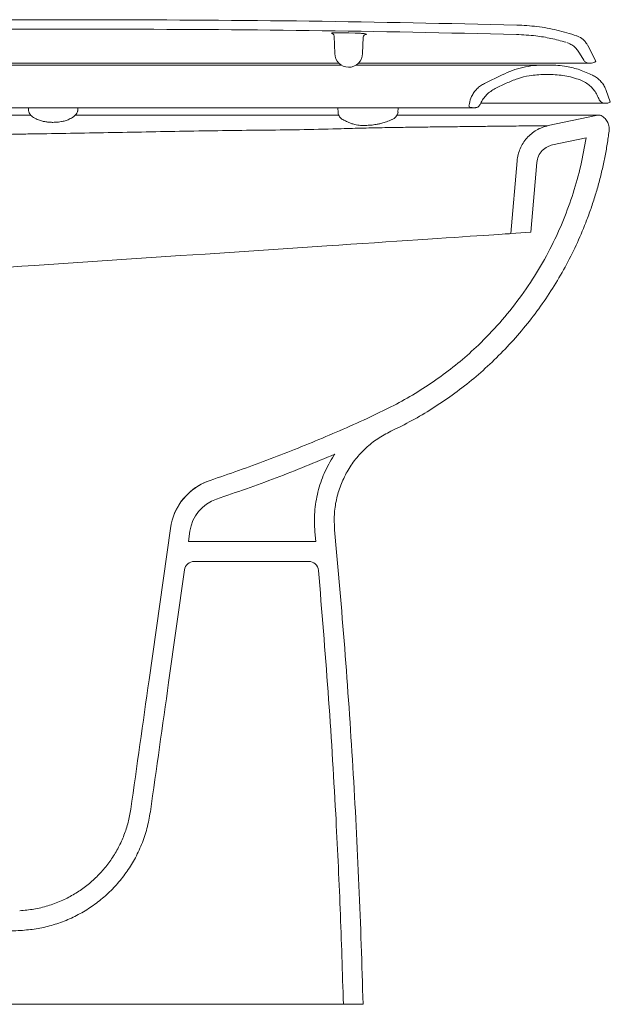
# Model space of a CAD drawing. Header units: millimetres. Extents: x 4544.018 to 4544.674, y 1720.501 to 1721.364.
# Tile 2 of 3: x 4544.375 to 4544.674, y 1720.501 to 1720.999. Entities that reach past the tile are written whole.
import ezdxf

# ---------------------------------------------------------------- set-up
doc = ezdxf.new("R2010")
doc.units = ezdxf.units.MM
doc.layers.add('SANINDUSA', color=3, linetype='Continuous')

msp = doc.modelspace()

# ---------------------------------------------------------------- linework, layer by layer
at = {"layer": 'SANINDUSA', "linetype": 'Continuous', "lineweight": 15}
for p, q in [((4544.541198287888, 1720.992272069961), (4544.544394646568, 1720.99221308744)), ((4544.533807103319, 1720.990691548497), (4544.534175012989, 1720.981913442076)), ((4544.548517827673, 1720.990066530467), (4544.548176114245, 1720.981913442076)), ((4544.662168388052, 1720.985918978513), (4544.666222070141, 1720.977963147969)), ((4544.65807295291, 1720.982077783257), (4544.660120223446, 1720.978531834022)), ((4544.664737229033, 1720.977093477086), (4544.665290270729, 1720.977275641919)), ((4544.665290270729, 1720.977275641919), (4544.665792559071, 1720.97757016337)), ((4544.665792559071, 1720.97757016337), (4544.666221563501, 1720.97796383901)), ((4544.48012389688, 1720.976048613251), (4544.284844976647, 1720.976048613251)), ((4544.53761339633, 1720.976048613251), (4544.48012389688, 1720.976048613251)), ((4544.536204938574, 1720.977031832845), (4544.523187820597, 1720.977031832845)), ((4544.640336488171, 1720.976048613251), (4544.642795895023, 1720.976048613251)), ((4544.662718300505, 1720.977031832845), (4544.664158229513, 1720.977031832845)), ((4544.664158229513, 1720.977031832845), (4544.664737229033, 1720.977093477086)), ((4544.609880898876, 1720.966711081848), (4544.618852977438, 1720.971087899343)), ((4544.640336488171, 1720.971298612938), (4544.642795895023, 1720.971298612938)), ((4544.661008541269, 1720.967179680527), (4544.658312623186, 1720.968488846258)), ((4544.615332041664, 1720.964085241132), (4544.620935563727, 1720.966818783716)), ((4544.673611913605, 1720.95745537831), (4544.671528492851, 1720.963179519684)), ((4544.432910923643, 1720.954448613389), (4544.32139591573, 1720.954448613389)), ((4544.378974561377, 1720.954448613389), (4544.378990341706, 1720.953544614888)), ((4544.403990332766, 1720.953544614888), (4544.404006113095, 1720.954448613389)), ((4544.50854352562, 1720.954448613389), (4544.432910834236, 1720.954448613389)), ((4544.603716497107, 1720.954448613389), (4544.50854352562, 1720.954448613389)), ((4544.535712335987, 1720.954448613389), (4544.535756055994, 1720.951944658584)), ((4544.566145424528, 1720.954448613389), (4544.566101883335, 1720.951944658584)), ((4544.602231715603, 1720.956559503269), (4544.602003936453, 1720.955267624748)), ((4544.605192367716, 1720.954448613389), (4544.603716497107, 1720.954448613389)), ((4544.671872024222, 1720.956750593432), (4544.670998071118, 1720.956750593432)), ((4544.666419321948, 1720.950530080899), (4544.642184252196, 1720.945378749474)), ((4544.668498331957, 1720.950748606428), (4544.666419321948, 1720.950530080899)), ((4544.673003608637, 1720.942798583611), (4544.67298721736, 1720.942638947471)), ((4544.661412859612, 1720.939242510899), (4544.64426332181, 1720.935597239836)), ((4544.626418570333, 1720.927558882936), (4544.623196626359, 1720.890731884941)), ((4544.636380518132, 1720.926687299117), (4544.633293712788, 1720.891405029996)), ((4544.633293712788, 1720.891405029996), (4544.623196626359, 1720.890731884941)), ((4544.450830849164, 1720.741579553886), (4544.440064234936, 1720.664971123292)), ((4544.460733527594, 1720.740187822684), (4544.459987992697, 1720.734883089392)), ((4544.524049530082, 1720.739892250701), (4544.524514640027, 1720.734883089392)), ((4544.524514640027, 1720.734883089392), (4544.459987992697, 1720.734883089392)), ((4544.462929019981, 1720.724883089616), (4544.520846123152, 1720.724883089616)), ((4544.457977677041, 1720.720578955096), (4544.449966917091, 1720.663579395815)), ((4544.538443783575, 1720.500748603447), (4544.548447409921, 1720.500748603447))]:
    msp.add_line(p, q, dxfattribs=at)
at = {"layer": 'SANINDUSA', "linetype": 'Continuous', "lineweight": 15, "flags": 128}
for points in [[(4544.623196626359, 1720.890731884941), (4544.623021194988, 1720.890720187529), (4544.622495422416, 1720.890685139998), (4544.62162093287, 1720.890626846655), (4544.620400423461, 1720.890545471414), (4544.618837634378, 1720.890441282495), (4544.616937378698, 1720.890314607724), (4544.614705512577, 1720.890165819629), (4544.612148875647, 1720.889995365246), (4544.609275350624, 1720.889803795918), (4544.606093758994, 1720.88959169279), (4544.602613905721, 1720.889359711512), (4544.598846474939, 1720.889108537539), (4544.594803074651, 1720.888838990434), (4544.590496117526, 1720.888551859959), (4544.585938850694, 1720.888248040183), (4544.581145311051, 1720.887928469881), (4544.576130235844, 1720.887594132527), (4544.570909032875, 1720.887246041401), (4544.565497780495, 1720.88688529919), (4544.559913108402, 1720.886512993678), (4544.554172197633, 1720.886130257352), (4544.548292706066, 1720.885738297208), (4544.542292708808, 1720.885338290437), (4544.536190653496, 1720.884931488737), (4544.530005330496, 1720.884519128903)], [(4544.530005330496, 1720.884519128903), (4544.5177771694, 1720.883703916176), (4544.505489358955, 1720.882884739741), (4544.493154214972, 1720.882062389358), (4544.480784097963, 1720.881237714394), (4544.468391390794, 1720.880411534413), (4544.455988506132, 1720.879584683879), (4544.44358786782, 1720.878757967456), (4544.431201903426, 1720.87793223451), (4544.418843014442, 1720.877108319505), (4544.406523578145, 1720.876287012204), (4544.394255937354, 1720.875469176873), (4544.382052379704, 1720.874655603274)], [(4544.382052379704, 1720.874655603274), (4544.375714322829, 1720.874233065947), (4544.369469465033, 1720.873816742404)]]:
    msp.add_lwpolyline(points, dxfattribs=at)
at = {"layer": 'SANINDUSA', "linetype": 'Continuous', "lineweight": 15}
for centre, radius, start, end in [((4544.532310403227, 1720.990627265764), 0.001498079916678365, 2.459321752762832, 88.67207578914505), ((4544.550011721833, 1720.989999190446), 0.001495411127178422, 87.01699847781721, 177.4190347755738), ((4544.541175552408, 1720.981913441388), 0.007000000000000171, 180, 268.8767540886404), ((4544.541175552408, 1720.981913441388), 0.007, 268.8767540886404, 0), ((4544.66271829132, 1720.980031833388), 0.002999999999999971, 210.0000000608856, 270), ((4544.561495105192, 1720.952820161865), 0.004697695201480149, 290.1159723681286, 349.2590597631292), ((4544.48053888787, 1720.737404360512), 0.03000000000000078, 108.5048520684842, 172.0000000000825), ((4544.480527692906, 1720.7374463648), 0.0299843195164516, 108.460016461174, 158.9780574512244), ((4544.48053888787, 1720.737404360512), 0.02000000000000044, 108.5048520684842, 172.0000000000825), ((4544.462929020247, 1720.719883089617), 0.005000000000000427, 90, 172.0000000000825), ((4544.520846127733, 1720.719883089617), 0.005, 5.033658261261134, 90)]:
    msp.add_arc(centre, radius, start, end, dxfattribs=at)
for major_axis, ratio, start_param, end_param in [((0.1610787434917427, 1.146134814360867), 0.03456026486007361, 4.65522317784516, 4.71238898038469), ((0.201348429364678, 1.432668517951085), 0.03456026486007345, 4.666665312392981, 4.712388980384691)]:
    msp.add_ellipse((4544.40045351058, 1720.670538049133), major_axis=major_axis, ratio=ratio, start_param=start_param, end_param=end_param, dxfattribs=at)
for points, knots in [([(4544.233619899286, 1720.997220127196), (4544.24230767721, 1720.997385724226), (4544.259545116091, 1720.997714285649), (4544.285195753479, 1720.998113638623), (4544.310748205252, 1720.998443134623), (4544.336621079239, 1720.998697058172), (4544.362952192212, 1720.998875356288), (4544.389564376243, 1720.99898004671), (4544.407305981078, 1720.998981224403), (4544.416176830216, 1720.998981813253)], [0, 0, 0, 0, 0.1427849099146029, 0.2832998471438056, 0.4215459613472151, 0.56270164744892, 0.7084671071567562, 0.8542327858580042, 1, 1, 1, 1]), ([(4544.626208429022, 1720.996281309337), (4544.591207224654, 1720.997047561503), (4544.521204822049, 1720.998580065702), (4544.451186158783, 1720.99884789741), (4544.416176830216, 1720.998981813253)], [0, 0, 0, 0, 0.5000000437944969, 1, 1, 1, 1]), ([(4544.239452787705, 1720.992584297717), (4544.2689040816, 1720.993082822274), (4544.327806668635, 1720.994079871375), (4544.386717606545, 1720.994181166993), (4544.416173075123, 1720.994231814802)], [0, 0, 0, 0, 0.5000000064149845, 1, 1, 1, 1]), ([(4544.416173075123, 1720.994231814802), (4544.451161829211, 1720.994097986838), (4544.521139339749, 1720.993830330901), (4544.591100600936, 1720.992298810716), (4544.62608123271, 1720.991533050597)], [0, 0, 0, 0, 0.49999998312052, 0.9999999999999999, 0.9999999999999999, 0.9999999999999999, 0.9999999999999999]), ([(4544.532345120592, 1720.992124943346), (4544.532418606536, 1720.992179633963), (4544.532568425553, 1720.992291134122), (4544.533624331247, 1720.992309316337), (4544.5341623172, 1720.992318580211)], [0, 0, 0, 0, 0.4904981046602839, 1, 1, 1, 1]), ([(4544.534158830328, 1720.992317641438), (4544.534634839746, 1720.992319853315), (4544.535772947, 1720.992325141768), (4544.538214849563, 1720.992312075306), (4544.540203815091, 1720.992285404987), (4544.541198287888, 1720.992272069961)], [0, 0, 0, 0, 0.2644214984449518, 0.6322144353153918, 1, 1, 1, 1]), ([(4544.544395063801, 1720.992214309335), (4544.54491431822, 1720.992201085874), (4544.546344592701, 1720.992164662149), (4544.548265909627, 1720.99204903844), (4544.549796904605, 1720.991820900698), (4544.549992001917, 1720.991602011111), (4544.550089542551, 1720.991492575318)], [0, 0, 0, 0, 0.1589030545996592, 0.4376948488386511, 0.7188705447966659, 1, 1, 1, 1]), ([(4544.626217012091, 1720.996281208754), (4544.629640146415, 1720.996092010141), (4544.6364924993, 1720.995713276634), (4544.646659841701, 1720.993886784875), (4544.653223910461, 1720.991853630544), (4544.656507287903, 1720.990836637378)], [0, 0, 0, 0, 0.3328479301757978, 0.6662874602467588, 1, 1, 1, 1]), ([(4544.626081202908, 1720.991531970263), (4544.629384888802, 1720.991350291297), (4544.635256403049, 1720.991027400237), (4544.643618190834, 1720.989604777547), (4544.648597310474, 1720.9882575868), (4544.651094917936, 1720.987581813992)], [0, 0, 0, 0, 0.3906914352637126, 0.6943609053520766, 1, 1, 1, 1]), ([(4544.658038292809, 1720.982115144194), (4544.657622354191, 1720.982753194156), (4544.656790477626, 1720.984029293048), (4544.655108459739, 1720.985587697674), (4544.653374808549, 1720.986757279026), (4544.652136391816, 1720.987205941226), (4544.651613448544, 1720.98739539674)], [0, 0, 0, 0, 0.2680318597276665, 0.5360632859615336, 0.8040945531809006, 1, 1, 1, 1]), ([(4544.662115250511, 1720.986021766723), (4544.661802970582, 1720.986547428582), (4544.661167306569, 1720.987617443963), (4544.659512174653, 1720.98932291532), (4544.657854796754, 1720.990351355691), (4544.656654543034, 1720.990783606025), (4544.656507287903, 1720.990836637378)], [0, 0, 0, 0, 0.2422075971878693, 0.4930276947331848, 0.9378012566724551, 1, 1, 1, 1]), ([(4544.416950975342, 1720.977031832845), (4544.408652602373, 1720.977031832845), (4544.392054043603, 1720.977031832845), (4544.367178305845, 1720.977031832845), (4544.342276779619, 1720.977031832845), (4544.317376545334, 1720.977031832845), (4544.292489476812, 1720.977031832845), (4544.276000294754, 1720.977031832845), (4544.26775670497, 1720.977031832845)], [0, 0, 0, 0, 0.1659658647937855, 0.3319679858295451, 0.4979323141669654, 0.6652755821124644, 0.8326581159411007, 1, 1, 1, 1]), ([(4544.523187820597, 1720.977031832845), (4544.514357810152, 1720.977031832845), (4544.49671111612, 1720.977031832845), (4544.470136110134, 1720.977031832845), (4544.443545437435, 1720.977031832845), (4544.425820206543, 1720.977031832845), (4544.416950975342, 1720.977031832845)], [0, 0, 0, 0, 0.2509413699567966, 0.5015040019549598, 0.7505659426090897, 1, 1, 1, 1]), ([(4544.640336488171, 1720.976048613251), (4544.640335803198, 1720.976048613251), (4544.640334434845, 1720.976048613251), (4544.640323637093, 1720.976048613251), (4544.640306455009, 1720.976048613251), (4544.640282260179, 1720.976048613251), (4544.640251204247, 1720.976048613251), (4544.640214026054, 1720.976048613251), (4544.640143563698, 1720.976048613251), (4544.640017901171, 1720.976048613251), (4544.639814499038, 1720.976048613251), (4544.639592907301, 1720.976048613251), (4544.639363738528, 1720.976048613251), (4544.63911532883, 1720.976048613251), (4544.638827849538, 1720.976048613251), (4544.638510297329, 1720.976048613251), (4544.638162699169, 1720.976048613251), (4544.637737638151, 1720.976048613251), (4544.637203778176, 1720.976048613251), (4544.636580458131, 1720.976048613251), (4544.636041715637, 1720.976048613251), (4544.635643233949, 1720.976048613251), (4544.635357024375, 1720.976048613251), (4544.634930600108, 1720.976048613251), (4544.634329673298, 1720.976048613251), (4544.633525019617, 1720.976048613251), (4544.632651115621, 1720.976048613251), (4544.631832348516, 1720.976048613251), (4544.631118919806, 1720.976048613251), (4544.630530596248, 1720.976048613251), (4544.629959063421, 1720.976048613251), (4544.629372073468, 1720.976048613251), (4544.628769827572, 1720.976048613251), (4544.627806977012, 1720.976048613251), (4544.626586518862, 1720.976048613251), (4544.625137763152, 1720.976048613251), (4544.624051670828, 1720.976048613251), (4544.622932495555, 1720.976048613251), (4544.621696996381, 1720.976048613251), (4544.620242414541, 1720.976048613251), (4544.618604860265, 1720.976048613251), (4544.617122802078, 1720.976048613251), (4544.615851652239, 1720.976048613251), (4544.615102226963, 1720.976048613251), (4544.614529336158, 1720.976048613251), (4544.613950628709, 1720.976048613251), (4544.613338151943, 1720.976048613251), (4544.612325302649, 1720.976048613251), (4544.610890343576, 1720.976048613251), (4544.609221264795, 1720.976048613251), (4544.607760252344, 1720.976048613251), (4544.606487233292, 1720.976048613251), (4544.605056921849, 1720.976048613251), (4544.603405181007, 1720.976048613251), (4544.601560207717, 1720.976048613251), (4544.599552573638, 1720.976048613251), (4544.597373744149, 1720.976048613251), (4544.595014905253, 1720.976048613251), (4544.592708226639, 1720.976048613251), (4544.59066214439, 1720.976048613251), (4544.589019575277, 1720.976048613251), (4544.588059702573, 1720.976048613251), (4544.587602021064, 1720.976048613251), (4544.587456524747, 1720.976048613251), (4544.587113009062, 1720.976048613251), (4544.586460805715, 1720.976048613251), (4544.585559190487, 1720.976048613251), (4544.584421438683, 1720.976048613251), (4544.582930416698, 1720.976048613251), (4544.581075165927, 1720.976048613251), (4544.57896244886, 1720.976048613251), (4544.57718067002, 1720.976048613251), (4544.575819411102, 1720.976048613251), (4544.574893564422, 1720.976048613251), (4544.57404776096, 1720.976048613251), (4544.573264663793, 1720.976048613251), (4544.572752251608, 1720.976048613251), (4544.572517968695, 1720.976048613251), (4544.572246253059, 1720.976048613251), (4544.571393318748, 1720.976048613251), (4544.56995915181, 1720.976048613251), (4544.56820116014, 1720.976048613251), (4544.566664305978, 1720.976048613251), (4544.565354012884, 1720.976048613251), (4544.564255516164, 1720.976048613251), (4544.563384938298, 1720.976048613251), (4544.562847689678, 1720.976048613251), (4544.562510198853, 1720.976048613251), (4544.561960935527, 1720.976048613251), (4544.561262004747, 1720.976048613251), (4544.560577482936, 1720.976048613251), (4544.5597157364, 1720.976048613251), (4544.55844272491, 1720.976048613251), (4544.556527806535, 1720.976048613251), (4544.554979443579, 1720.976048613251), (4544.553870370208, 1720.976048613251), (4544.553400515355, 1720.976048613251), (4544.552944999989, 1720.976048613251), (4544.552637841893, 1720.976048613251), (4544.552477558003, 1720.976048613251), (4544.552272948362, 1720.976048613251), (4544.551801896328, 1720.976048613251), (4544.551119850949, 1720.976048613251), (4544.550586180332, 1720.976048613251), (4544.550285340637, 1720.976048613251), (4544.549993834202, 1720.976048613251), (4544.549505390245, 1720.976048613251), (4544.548342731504, 1720.976048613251), (4544.546759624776, 1720.976048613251), (4544.545408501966, 1720.976048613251), (4544.544778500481, 1720.976048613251)], [0, 0, 0, 0, 0.005638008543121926, 0.0112628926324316, 0.01688668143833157, 0.02250991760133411, 0.02813272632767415, 0.03375469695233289, 0.03905543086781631, 0.05477344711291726, 0.07067131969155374, 0.08379523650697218, 0.09439455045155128, 0.1062248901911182, 0.1180581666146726, 0.129891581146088, 0.1417352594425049, 0.1535799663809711, 0.1698921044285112, 0.1876581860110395, 0.202160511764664, 0.2084608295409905, 0.2147610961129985, 0.2210617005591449, 0.2358168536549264, 0.2515721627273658, 0.2673272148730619, 0.2830835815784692, 0.2933880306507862, 0.3021631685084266, 0.3109381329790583, 0.3197132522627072, 0.3284877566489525, 0.3372587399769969, 0.3607514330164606, 0.3782458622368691, 0.3932865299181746, 0.4011196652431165, 0.4187483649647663, 0.4367308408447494, 0.4503406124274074, 0.4723914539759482, 0.4835989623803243, 0.4893043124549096, 0.4950093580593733, 0.5007143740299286, 0.5064191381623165, 0.512944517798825, 0.5300610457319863, 0.5471773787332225, 0.5590523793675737, 0.5695179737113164, 0.580980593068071, 0.596420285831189, 0.6118600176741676, 0.6272951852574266, 0.6458139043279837, 0.6643338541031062, 0.6828542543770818, 0.6990085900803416, 0.7106119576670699, 0.7195165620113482, 0.720105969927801, 0.7206953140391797, 0.7227449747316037, 0.727608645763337, 0.7349614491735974, 0.7423124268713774, 0.7521409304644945, 0.766845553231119, 0.7815397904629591, 0.7962285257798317, 0.8035607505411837, 0.8093334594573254, 0.8150339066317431, 0.8206530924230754, 0.8251106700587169, 0.8252646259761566, 0.8253680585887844, 0.8305838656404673, 0.8422272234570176, 0.8538705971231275, 0.8651511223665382, 0.8722149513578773, 0.8792787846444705, 0.8863426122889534, 0.8889545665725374, 0.8895331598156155, 0.8928382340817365, 0.8994320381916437, 0.9028942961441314, 0.9057858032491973, 0.9157640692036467, 0.9269500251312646, 0.9417144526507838, 0.944614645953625, 0.9475148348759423, 0.9504149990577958, 0.9530311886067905, 0.9531972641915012, 0.9533631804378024, 0.9567894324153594, 0.9618969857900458, 0.9658661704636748, 0.966632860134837, 0.9673919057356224, 0.9711842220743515, 0.9755989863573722, 0.9886222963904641, 0.9999999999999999, 0.9999999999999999, 0.9999999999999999, 0.9999999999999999]), ([(4544.644685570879, 1720.977031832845), (4544.642958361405, 1720.977031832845), (4544.639503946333, 1720.977031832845), (4544.633485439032, 1720.977031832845), (4544.626860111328, 1720.977031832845), (4544.619041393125, 1720.977031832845), (4544.609954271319, 1720.977031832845), (4544.599397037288, 1720.977031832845), (4544.588005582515, 1720.977031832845), (4544.575968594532, 1720.977031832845), (4544.563464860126, 1720.977031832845), (4544.553519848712, 1720.977031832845), (4544.547616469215, 1720.977031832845), (4544.54611885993, 1720.977031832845)], [0, 0, 0, 0, 0.0831339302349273, 0.1662676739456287, 0.2509208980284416, 0.3355741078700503, 0.4394185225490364, 0.5432628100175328, 0.6501202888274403, 0.7569777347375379, 0.860836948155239, 0.9646961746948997, 1, 1, 1, 1]), ([(4544.618852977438, 1720.971087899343), (4544.62055864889, 1720.97185193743), (4544.623969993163, 1720.973380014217), (4544.629336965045, 1720.974890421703), (4544.634807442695, 1720.975869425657), (4544.63848568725, 1720.975988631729), (4544.640336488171, 1720.976048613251)], [0, 0, 0, 0, 0.2519453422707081, 0.5038908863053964, 0.7503702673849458, 1, 1, 1, 1]), ([(4544.642795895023, 1720.976048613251), (4544.644234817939, 1720.97601230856), (4544.647123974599, 1720.9759394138), (4544.652265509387, 1720.975221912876), (4544.658214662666, 1720.973782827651), (4544.662459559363, 1720.971886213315), (4544.664603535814, 1720.970928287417)], [0, 0, 0, 0, 0.1910323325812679, 0.3835662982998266, 0.6886568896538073, 0.9999999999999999, 0.9999999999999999, 0.9999999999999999, 0.9999999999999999]), ([(4544.662718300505, 1720.977031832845), (4544.66270392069, 1720.977031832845), (4544.662652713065, 1720.977031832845), (4544.661974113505, 1720.977031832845), (4544.66025768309, 1720.977031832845), (4544.65767201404, 1720.977031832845), (4544.654244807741, 1720.977031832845), (4544.65000331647, 1720.977031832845), (4544.646458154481, 1720.977031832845), (4544.644685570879, 1720.977031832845)], [0, 0, 0, 0, 0.06182720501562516, 0.220171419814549, 0.3794062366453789, 0.5328834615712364, 0.686360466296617, 0.8431800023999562, 1, 1, 1, 1]), ([(4544.620935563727, 1720.966818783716), (4544.622815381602, 1720.967640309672), (4544.6265750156, 1720.969283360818), (4544.633104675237, 1720.970924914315), (4544.637746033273, 1720.971164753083), (4544.640336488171, 1720.971298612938)], [0, 0, 0, 0, 0.306459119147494, 0.6129179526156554, 1, 1, 1, 1]), ([(4544.642795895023, 1720.971298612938), (4544.645410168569, 1720.971167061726), (4544.649355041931, 1720.970968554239), (4544.654519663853, 1720.969790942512), (4544.657044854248, 1720.968924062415), (4544.658312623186, 1720.968488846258)], [0, 0, 0, 0, 0.4945259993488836, 0.7462273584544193, 1, 1, 1, 1]), ([(4544.671528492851, 1720.963179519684), (4544.671227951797, 1720.963895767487), (4544.670618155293, 1720.965349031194), (4544.669263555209, 1720.967288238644), (4544.667610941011, 1720.968996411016), (4544.666015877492, 1720.970179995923), (4544.66495721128, 1720.970740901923), (4544.664603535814, 1720.970928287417)], [0, 0, 0, 0, 0.2186167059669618, 0.4435723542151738, 0.6621891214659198, 0.887145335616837, 0.9999999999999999, 0.9999999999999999, 0.9999999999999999, 0.9999999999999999]), ([(4544.609880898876, 1720.966711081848), (4544.609200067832, 1720.966337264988), (4544.60781866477, 1720.965578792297), (4544.60603093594, 1720.964028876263), (4544.604508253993, 1720.96220620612), (4544.603050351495, 1720.959765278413), (4544.602541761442, 1720.957773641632), (4544.602231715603, 1720.956559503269)], [0, 0, 0, 0, 0.1765267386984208, 0.3581719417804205, 0.5346973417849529, 0.7163429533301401, 1, 1, 1, 1]), ([(4544.615332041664, 1720.964085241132), (4544.614553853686, 1720.963658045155), (4544.612974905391, 1720.962791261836), (4544.610933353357, 1720.961019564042), (4544.609187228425, 1720.958937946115), (4544.608183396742, 1720.957225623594), (4544.60774055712, 1720.956233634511), (4544.60766923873, 1720.956073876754)], [0, 0, 0, 0, 0.2349882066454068, 0.4767925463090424, 0.7117795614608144, 0.9535827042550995, 1, 1, 1, 1]), ([(4544.667714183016, 1720.959039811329), (4544.667371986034, 1720.959847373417), (4544.666677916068, 1720.961485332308), (4544.665140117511, 1720.963680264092), (4544.663261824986, 1720.96562815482), (4544.661797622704, 1720.966699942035), (4544.661013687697, 1720.967176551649), (4544.661008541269, 1720.967179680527)], [0, 0, 0, 0, 0.2445720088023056, 0.4960595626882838, 0.7435984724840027, 0.9983167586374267, 1, 1, 1, 1]), ([(4544.667714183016, 1720.959039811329), (4544.667886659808, 1720.958683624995), (4544.668231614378, 1720.95797125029), (4544.669159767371, 1720.957201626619), (4544.670126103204, 1720.956803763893), (4544.670758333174, 1720.956765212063), (4544.670998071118, 1720.956750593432)], [0, 0, 0, 0, 0.2769462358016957, 0.5538940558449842, 0.830839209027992, 1, 1, 1, 1]), ([(4544.671872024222, 1720.956750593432), (4544.67215271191, 1720.956778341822), (4544.672714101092, 1720.956833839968), (4544.673288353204, 1720.957160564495), (4544.673553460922, 1720.95740211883), (4544.673611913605, 1720.95745537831)], [0, 0, 0, 0, 0.4380365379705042, 0.8760946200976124, 1, 1, 1, 1]), ([(4544.378993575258, 1720.953544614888), (4544.379031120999, 1720.953165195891), (4544.379100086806, 1720.95246826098), (4544.379539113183, 1720.951423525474), (4544.380104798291, 1720.950651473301), (4544.38063669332, 1720.950142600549), (4544.380920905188, 1720.949938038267), (4544.381059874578, 1720.949838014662)], [0, 0, 0, 0, 0.3190820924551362, 0.5861052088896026, 0.8070292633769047, 0.9056442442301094, 1, 1, 1, 1]), ([(4544.403755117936, 1720.952315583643), (4544.40359124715, 1720.95192581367), (4544.403171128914, 1720.950926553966), (4544.402287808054, 1720.950274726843), (4544.401749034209, 1720.949877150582)], [0, 0, 0, 0, 0.3900587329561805, 1, 1, 1, 1]), ([(4544.40375914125, 1720.952327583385), (4544.403818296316, 1720.952527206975), (4544.403936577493, 1720.952926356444), (4544.403971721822, 1720.953338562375), (4544.403989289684, 1720.953544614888)], [0, 0, 0, 0, 0.5001223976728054, 1, 1, 1, 1]), ([(4544.602003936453, 1720.955267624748), (4544.602176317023, 1720.955092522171), (4544.602522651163, 1720.954740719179), (4544.603147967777, 1720.954487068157), (4544.603555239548, 1720.954459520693), (4544.603716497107, 1720.954448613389)], [0, 0, 0, 0, 0.3744494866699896, 0.7523158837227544, 1, 1, 1, 1]), ([(4544.60766923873, 1720.956073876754), (4544.607520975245, 1720.955807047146), (4544.607224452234, 1720.955273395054), (4544.606476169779, 1720.95472017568), (4544.605763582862, 1720.954474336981), (4544.605326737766, 1720.95445466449), (4544.605192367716, 1720.954448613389)], [0, 0, 0, 0, 0.2903423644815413, 0.5806769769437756, 0.8710196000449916, 1, 1, 1, 1]), ([(4544.60800186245, 1720.956750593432), (4544.611479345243, 1720.956750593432), (4544.618639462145, 1720.956750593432), (4544.628433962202, 1720.956750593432), (4544.637567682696, 1720.956750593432), (4544.645708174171, 1720.956750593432), (4544.652803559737, 1720.956750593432), (4544.658774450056, 1720.956750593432), (4544.663615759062, 1720.956750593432), (4544.667304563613, 1720.956750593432), (4544.669575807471, 1720.956750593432), (4544.670791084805, 1720.956750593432), (4544.670929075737, 1720.956750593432), (4544.670998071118, 1720.956750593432)], [0, 0, 0, 0, 0.09007519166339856, 0.1854642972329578, 0.2811943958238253, 0.3769246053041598, 0.4723140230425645, 0.5677082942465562, 0.6634435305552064, 0.759178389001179, 0.8545722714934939, 0.9272862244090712, 1, 1, 1, 1]), ([(4544.321037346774, 1720.950748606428), (4544.323892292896, 1720.950748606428), (4544.329607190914, 1720.950748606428), (4544.338415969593, 1720.950748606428), (4544.348843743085, 1720.950748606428), (4544.360874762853, 1720.950748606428), (4544.371801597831, 1720.950748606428), (4544.378204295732, 1720.950748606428), (4544.380055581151, 1720.950748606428)], [0, 0, 0, 0, 0.1251415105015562, 0.2505024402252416, 0.37582869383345, 0.5665118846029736, 0.7571944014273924, 0.8346991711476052, 0.8346991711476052, 0.8346991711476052, 0.8346991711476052]), ([(4544.381059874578, 1720.949838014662), (4544.381767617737, 1720.949439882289), (4544.383239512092, 1720.948519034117), (4544.385430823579, 1720.947755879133), (4544.387091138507, 1720.947397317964), (4544.388313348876, 1720.947230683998), (4544.388862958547, 1720.947163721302), (4544.389454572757, 1720.947108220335), (4544.39009191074, 1720.947065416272), (4544.390770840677, 1720.947039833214), (4544.391604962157, 1720.947037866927), (4544.392535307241, 1720.947077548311), (4544.394069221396, 1720.947167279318), (4544.395771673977, 1720.947385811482), (4544.397624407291, 1720.94780337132), (4544.399756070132, 1720.948587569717), (4544.401144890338, 1720.949447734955), (4544.40189610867, 1720.949913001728)], [0, 0, 0, 0, 0.1255983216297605, 0.2231787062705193, 0.2962780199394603, 0.3492707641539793, 0.3900387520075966, 0.4234594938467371, 0.4518109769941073, 0.4787523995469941, 0.5085259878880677, 0.5651512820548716, 0.6422465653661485, 0.7089988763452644, 0.7897728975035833, 0.8862873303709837, 1, 1, 1, 1]), ([(4544.402813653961, 1720.950748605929), (4544.406083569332, 1720.950748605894), (4544.416354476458, 1720.95074860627), (4544.433741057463, 1720.950748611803), (4544.45501970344, 1720.950748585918), (4544.474078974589, 1720.950748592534), (4544.490847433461, 1720.950748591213), (4544.505261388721, 1720.950748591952), (4544.519698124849, 1720.950748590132), (4544.5299212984, 1720.950748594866), (4544.535360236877, 1720.950748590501), (4544.536071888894, 1720.950748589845)], [0.02924722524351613, 0.02924722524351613, 0.02924722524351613, 0.02924722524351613, 0.0555525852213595, 0.1118480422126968, 0.168820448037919, 0.2264005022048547, 0.2650957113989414, 0.3040241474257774, 0.3429257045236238, 0.3822918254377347, 0.3882285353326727, 0.3882285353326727, 0.3882285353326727, 0.3882285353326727]), ([(4544.535756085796, 1720.951944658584), (4544.535825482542, 1720.951585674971), (4544.535963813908, 1720.950870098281), (4544.536502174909, 1720.949888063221), (4544.53723785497, 1720.949026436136), (4544.537882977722, 1720.9486163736), (4544.538203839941, 1720.948412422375)], [0, 0, 0, 0, 0.2529351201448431, 0.5041859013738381, 0.7533988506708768, 1, 1, 1, 1]), ([(4544.538186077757, 1720.948449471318), (4544.538777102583, 1720.948126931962), (4544.540110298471, 1720.947399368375), (4544.542136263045, 1720.946539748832), (4544.54407436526, 1720.94595250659), (4544.545705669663, 1720.94562251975), (4544.547195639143, 1720.945459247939), (4544.548567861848, 1720.945426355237), (4544.549759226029, 1720.945468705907), (4544.550997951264, 1720.945539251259), (4544.552314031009, 1720.945626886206), (4544.553694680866, 1720.9457592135), (4544.555265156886, 1720.945986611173), (4544.557053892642, 1720.94636626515), (4544.559192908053, 1720.946981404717), (4544.561250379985, 1720.947680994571), (4544.562564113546, 1720.948225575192), (4544.563063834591, 1720.948432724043)], [0, 0, 0, 0, 0.06301837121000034, 0.1421527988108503, 0.2011587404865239, 0.2493887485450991, 0.2944412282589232, 0.3396310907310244, 0.3877753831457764, 0.4393479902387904, 0.494021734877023, 0.5519109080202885, 0.613692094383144, 0.6928221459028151, 0.795729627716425, 0.9222991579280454, 1, 1, 1, 1]), ([(4544.565711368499, 1720.9507485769), (4544.568379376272, 1720.950748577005), (4544.574656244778, 1720.950748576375), (4544.584366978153, 1720.950748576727), (4544.594785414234, 1720.950748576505), (4544.604895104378, 1720.950748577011), (4544.614519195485, 1720.950748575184), (4544.623568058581, 1720.950748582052), (4544.631951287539, 1720.950748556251), (4544.639587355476, 1720.950748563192), (4544.646413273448, 1720.950748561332), (4544.652359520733, 1720.950748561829), (4544.657393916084, 1720.950748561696), (4544.661497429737, 1720.950748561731), (4544.664667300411, 1720.950748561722), (4544.666882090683, 1720.950748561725), (4544.668249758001, 1720.950748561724), (4544.668415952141, 1720.950748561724), (4544.668498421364, 1720.950748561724)], [0.4728406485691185, 0.4728406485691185, 0.4728406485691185, 0.4728406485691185, 0.4964140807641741, 0.5288591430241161, 0.5618148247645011, 0.5952958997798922, 0.6291641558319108, 0.6632875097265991, 0.6975757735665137, 0.7319487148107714, 0.7663180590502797, 0.8005975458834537, 0.8346934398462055, 0.8685313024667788, 0.9020434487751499, 0.9351627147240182, 0.9678262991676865, 1, 1, 1, 1]), ([(4544.673003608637, 1720.942798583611), (4544.673007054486, 1720.943615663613), (4544.673013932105, 1720.945246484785), (4544.672089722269, 1720.947539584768), (4544.670596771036, 1720.949504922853), (4544.66919769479, 1720.950334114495), (4544.668498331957, 1720.950748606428)], [0, 0, 0, 0, 0.250847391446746, 0.5006697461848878, 0.7503974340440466, 1, 1, 1, 1]), ([(4544.378741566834, 1720.941149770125), (4544.385114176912, 1720.94124364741), (4544.39782743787, 1720.941430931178), (4544.417002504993, 1720.941771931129), (4544.436216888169, 1720.942154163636), (4544.455510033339, 1720.942520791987), (4544.474889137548, 1720.942827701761), (4544.494337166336, 1720.943072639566), (4544.513815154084, 1720.94321154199), (4544.526697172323, 1720.943545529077), (4544.533147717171, 1720.94371276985)], [0, 0, 0, 0, 0.1251003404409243, 0.2495732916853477, 0.3738037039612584, 0.4980768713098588, 0.6226774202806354, 0.74784439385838, 0.8737355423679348, 1, 1, 1, 1]), ([(4544.533147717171, 1720.94371276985), (4544.536939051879, 1720.943818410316), (4544.544492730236, 1720.944028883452), (4544.555488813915, 1720.944277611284), (4544.566148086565, 1720.944476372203), (4544.57639358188, 1720.944617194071), (4544.586130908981, 1720.944724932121), (4544.595261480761, 1720.944830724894), (4544.603749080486, 1720.944933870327), (4544.611535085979, 1720.945023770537), (4544.618544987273, 1720.945102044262), (4544.624715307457, 1720.945171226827), (4544.630023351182, 1720.945235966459), (4544.634419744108, 1720.945290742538), (4544.637892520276, 1720.94532795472), (4544.640278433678, 1720.945346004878), (4544.641528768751, 1720.945348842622), (4544.64170212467, 1720.945357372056), (4544.641717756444, 1720.945358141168)], [0, 0, 0, 0, 0.06656037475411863, 0.1326117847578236, 0.1986550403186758, 0.2652204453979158, 0.331738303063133, 0.3977669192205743, 0.4638216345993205, 0.5303796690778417, 0.5967863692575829, 0.662781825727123, 0.7289191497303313, 0.7954833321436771, 0.861719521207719, 0.9275409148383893, 0.9934662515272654, 1, 1, 1, 1]), ([(4544.672987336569, 1720.94263893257), (4544.672683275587, 1720.940404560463), (4544.672076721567, 1720.935947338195), (4544.670854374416, 1720.929283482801), (4544.669410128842, 1720.922619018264), (4544.667709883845, 1720.915938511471), (4544.665766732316, 1720.909284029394), (4544.663583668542, 1720.902689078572), (4544.660541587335, 1720.894485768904), (4544.656381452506, 1720.884771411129), (4544.650778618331, 1720.873693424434), (4544.644462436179, 1720.862954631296), (4544.637445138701, 1720.852608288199), (4544.629781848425, 1720.842726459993), (4544.621513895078, 1720.833374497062), (4544.612692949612, 1720.824591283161), (4544.603397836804, 1720.816447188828), (4544.593659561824, 1720.808940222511), (4544.583589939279, 1720.802155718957), (4544.573218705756, 1720.796002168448), (4544.566066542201, 1720.792479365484), (4544.562489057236, 1720.790717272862)], [0, 0, 0, 0, 0.03451849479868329, 0.06885898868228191, 0.1036890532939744, 0.1389006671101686, 0.1743709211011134, 0.2097992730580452, 0.2452305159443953, 0.3082929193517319, 0.3714671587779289, 0.4351623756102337, 0.4988961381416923, 0.5627299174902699, 0.6264778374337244, 0.6898697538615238, 0.753174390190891, 0.8155514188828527, 0.8779808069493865, 0.9389664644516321, 1, 1, 1, 1]), ([(4544.642184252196, 1720.945378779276), (4544.641152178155, 1720.945110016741), (4544.639088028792, 1720.944572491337), (4544.636212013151, 1720.943150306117), (4544.633584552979, 1720.941334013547), (4544.631291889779, 1720.939111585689), (4544.629369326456, 1720.936562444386), (4544.627893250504, 1720.933735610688), (4544.62683897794, 1720.930715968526), (4544.62655870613, 1720.928611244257), (4544.626418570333, 1720.927558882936)], [0, 0, 0, 0, 0.1254094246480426, 0.2508190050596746, 0.3757024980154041, 0.5005858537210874, 0.6254499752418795, 0.7503150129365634, 0.87515760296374, 1, 1, 1, 1]), ([(4544.307777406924, 1720.93931849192), (4544.307912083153, 1720.939312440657), (4544.31011670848, 1720.939213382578), (4544.314554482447, 1720.939085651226), (4544.321407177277, 1720.939065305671), (4544.328725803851, 1720.939050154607), (4544.336361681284, 1720.93928035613), (4544.34427126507, 1720.93971985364), (4544.352464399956, 1720.940269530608), (4544.360964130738, 1720.940686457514), (4544.369733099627, 1720.940990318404), (4544.375730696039, 1720.941096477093), (4544.378741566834, 1720.941149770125)], [0, 0, 0, 0, 0.007164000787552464, 0.1172733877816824, 0.2269809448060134, 0.3373366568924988, 0.4486603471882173, 0.5588551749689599, 0.6675524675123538, 0.7779112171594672, 0.8885085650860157, 1, 1, 1, 1]), ([(4544.661412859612, 1720.939242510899), (4544.660562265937, 1720.93452767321), (4544.658858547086, 1720.925083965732), (4544.654944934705, 1720.911210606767), (4544.650061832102, 1720.897659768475), (4544.643939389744, 1720.884151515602), (4544.636490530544, 1720.87081665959), (4544.627685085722, 1720.857782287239), (4544.617815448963, 1720.845534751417), (4544.607717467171, 1720.834963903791), (4544.597631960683, 1720.825971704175), (4544.587797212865, 1720.818357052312), (4544.577467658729, 1720.811403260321), (4544.566738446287, 1720.805098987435), (4544.550245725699, 1720.796910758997), (4544.527882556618, 1720.787178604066), (4544.499716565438, 1720.775799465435), (4544.480582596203, 1720.769168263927), (4544.471017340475, 1720.765853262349)], [0, 0, 0, 0, 0.05250862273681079, 0.1051735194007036, 0.1578303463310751, 0.2103280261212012, 0.2676144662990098, 0.3251101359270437, 0.3826057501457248, 0.4398922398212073, 0.4852002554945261, 0.5306513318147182, 0.5761698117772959, 0.6216565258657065, 0.6669945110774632, 0.7779829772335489, 0.8890115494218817, 1, 1, 1, 1]), ([(4544.636380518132, 1720.926687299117), (4544.636588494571, 1720.927798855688), (4544.637004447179, 1720.930021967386), (4544.638985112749, 1720.93283871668), (4544.641501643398, 1720.934784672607), (4544.643422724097, 1720.9353499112), (4544.64426332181, 1720.935597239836)], [0, 0, 0, 0, 0.2646908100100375, 0.5293812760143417, 0.7940737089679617, 1, 1, 1, 1]), ([(4544.534006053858, 1720.740823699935), (4544.533878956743, 1720.743373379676), (4544.533624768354, 1720.748472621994), (4544.534741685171, 1720.756078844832), (4544.536902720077, 1720.763434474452), (4544.540200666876, 1720.770363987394), (4544.54449112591, 1720.776727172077), (4544.549726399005, 1720.782327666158), (4544.555708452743, 1720.787156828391), (4544.56022875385, 1720.789530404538), (4544.562489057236, 1720.790717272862)], [0, 0, 0, 0, 0.1250027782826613, 0.2499998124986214, 0.3749942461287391, 0.4999999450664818, 0.6249941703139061, 0.7499999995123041, 0.8749915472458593, 0.9999999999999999, 0.9999999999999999, 0.9999999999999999, 0.9999999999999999]), ([(4544.53408564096, 1720.779090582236), (4544.524223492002, 1720.775010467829), (4544.50448371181, 1720.766843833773), (4544.484293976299, 1720.759863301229), (4544.474191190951, 1720.756370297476)], [0, 0, 0, 0, 0.4996078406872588, 1, 1, 1, 1]), ([(4544.524049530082, 1720.739892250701), (4544.523934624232, 1720.741551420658), (4544.523704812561, 1720.74486976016), (4544.523885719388, 1720.749910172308), (4544.524468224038, 1720.754964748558), (4544.525486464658, 1720.75995177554), (4544.526907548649, 1720.764787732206), (4544.528723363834, 1720.769490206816), (4544.530953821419, 1720.774064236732), (4544.532841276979, 1720.777233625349), (4544.533939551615, 1720.778872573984), (4544.53408564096, 1720.779090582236)], [0, 0, 0, 0, 0.120859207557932, 0.2417183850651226, 0.3660888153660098, 0.4904592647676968, 0.6113183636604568, 0.7321775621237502, 0.8565479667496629, 0.9809184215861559, 1, 1, 1, 1]), ([(4544.534006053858, 1720.740823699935), (4544.535779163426, 1720.720851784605), (4544.539323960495, 1720.680923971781), (4544.543362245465, 1720.620934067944), (4544.54654480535, 1720.560881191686), (4544.547812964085, 1720.520800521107), (4544.548447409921, 1720.500748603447)], [0, 0, 0, 0, 0.250050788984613, 0.4999010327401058, 0.7498059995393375, 1, 1, 1, 1]), ([(4544.525826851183, 1720.720321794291), (4544.527531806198, 1720.699822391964), (4544.530942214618, 1720.658817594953), (4544.534431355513, 1720.601687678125), (4544.53695846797, 1720.548993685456), (4544.53794864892, 1720.516831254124), (4544.538443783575, 1720.500748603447)], [0, 0, 0, 0, 0.2805369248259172, 0.5611558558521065, 0.7805583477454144, 1, 1, 1, 1]), ([(4544.430796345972, 1720.599496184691), (4544.430401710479, 1720.597266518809), (4544.429611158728, 1720.592799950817), (4544.427478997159, 1720.586327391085), (4544.42469930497, 1720.580137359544), (4544.421219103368, 1720.574329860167), (4544.417132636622, 1720.568959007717), (4544.412474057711, 1720.56407383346), (4544.407285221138, 1720.559755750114), (4544.401650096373, 1720.556041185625), (4544.395487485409, 1720.552892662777), (4544.388830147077, 1720.550459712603), (4544.381769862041, 1720.548733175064), (4544.376951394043, 1720.548310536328), (4544.374546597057, 1720.548099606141)], [0, 0, 0, 0, 0.08223034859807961, 0.1647275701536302, 0.2469580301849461, 0.3284938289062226, 0.4102897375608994, 0.4918256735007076, 0.5733681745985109, 0.6551707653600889, 0.7367133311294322, 0.8243677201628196, 0.9123455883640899, 1, 1, 1, 1]), ([(4544.440711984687, 1720.598102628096), (4544.440211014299, 1720.59530858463), (4544.439207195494, 1720.589710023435), (4544.436429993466, 1720.581626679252), (4544.432870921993, 1720.57411189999), (4544.428536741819, 1720.567272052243), (4544.423613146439, 1720.561124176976), (4544.41803602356, 1720.555559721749), (4544.411856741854, 1720.550672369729), (4544.405174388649, 1720.546502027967), (4544.398066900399, 1720.543091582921), (4544.390610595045, 1720.540537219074), (4544.382916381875, 1720.538760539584), (4544.377679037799, 1720.538314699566), (4544.375064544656, 1720.538092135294)], [0, 0, 0, 0, 0.08829215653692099, 0.1769153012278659, 0.265207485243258, 0.3467251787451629, 0.4285028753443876, 0.5100206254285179, 0.591543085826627, 0.6733255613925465, 0.7548481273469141, 0.8364784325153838, 0.9183696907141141, 1, 1, 1, 1]), ([(4544.375064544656, 1720.538092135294), (4544.371712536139, 1720.537962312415), (4544.364999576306, 1720.537702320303), (4544.358286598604, 1720.537962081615), (4544.354925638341, 1720.538092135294)], [0, 0, 0, 0, 0.4993339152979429, 1, 1, 1, 1]), ([(4544.538443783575, 1720.500748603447), (4544.538315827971, 1720.500748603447), (4544.538097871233, 1720.500748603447), (4544.536577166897, 1720.500748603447), (4544.534626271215, 1720.500748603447), (4544.53197001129, 1720.500748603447), (4544.52892847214, 1720.500748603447), (4544.52572757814, 1720.500748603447), (4544.522530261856, 1720.500748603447), (4544.518993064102, 1720.500748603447), (4544.514538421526, 1720.500748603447), (4544.509012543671, 1720.500748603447), (4544.502190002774, 1720.500748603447), (4544.494739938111, 1720.500748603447), (4544.487066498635, 1720.500748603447), (4544.479390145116, 1720.500748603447), (4544.471759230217, 1720.500748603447), (4544.463818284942, 1720.500748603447), (4544.448019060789, 1720.500748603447), (4544.424405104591, 1720.500748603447), (4544.392953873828, 1720.500748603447), (4544.361376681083, 1720.500748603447), (4544.331611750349, 1720.500748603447), (4544.303706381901, 1720.500748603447), (4544.277680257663, 1720.500748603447), (4544.251702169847, 1720.500748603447), (4544.225815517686, 1720.500748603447), (4544.206313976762, 1720.500748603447), (4544.193115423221, 1720.500748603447), (4544.18619010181, 1720.500748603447), (4544.178118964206, 1720.500748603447), (4544.169093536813, 1720.500748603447), (4544.160190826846, 1720.500748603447), (4544.15259392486, 1720.500748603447), (4544.146121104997, 1720.500748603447), (4544.140032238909, 1720.500748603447), (4544.134435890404, 1720.500748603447), (4544.129425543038, 1720.500748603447), (4544.124964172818, 1720.500748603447), (4544.121055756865, 1720.500748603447), (4544.117695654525, 1720.500748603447), (4544.114988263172, 1720.500748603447), (4544.112980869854, 1720.500748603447), (4544.111694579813, 1720.500748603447), (4544.111531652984, 1720.500748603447), (4544.111450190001, 1720.500748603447)], [0, 0, 0, 0, 0.02131580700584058, 0.03630887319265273, 0.05130191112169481, 0.06673093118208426, 0.08215988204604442, 0.09344572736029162, 0.1047316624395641, 0.1161982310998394, 0.1276646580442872, 0.1443382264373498, 0.1610122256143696, 0.1782920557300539, 0.1955718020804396, 0.2105577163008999, 0.2255436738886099, 0.2409471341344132, 0.2563617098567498, 0.3150212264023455, 0.3737314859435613, 0.4324417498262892, 0.4911012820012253, 0.5393859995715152, 0.5877130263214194, 0.6360542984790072, 0.6843814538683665, 0.7326662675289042, 0.7457670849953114, 0.7588670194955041, 0.7719459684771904, 0.7922290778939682, 0.8125120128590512, 0.8275001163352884, 0.8424883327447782, 0.8579107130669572, 0.8733327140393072, 0.8883205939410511, 0.9033088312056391, 0.9187312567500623, 0.9341534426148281, 0.9503388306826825, 0.9665243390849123, 0.9832622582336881, 1, 1, 1, 1])]:
    msp.add_open_spline(points, degree=3, knots=knots, dxfattribs=at)

doc.saveas('drawing.dxf')
